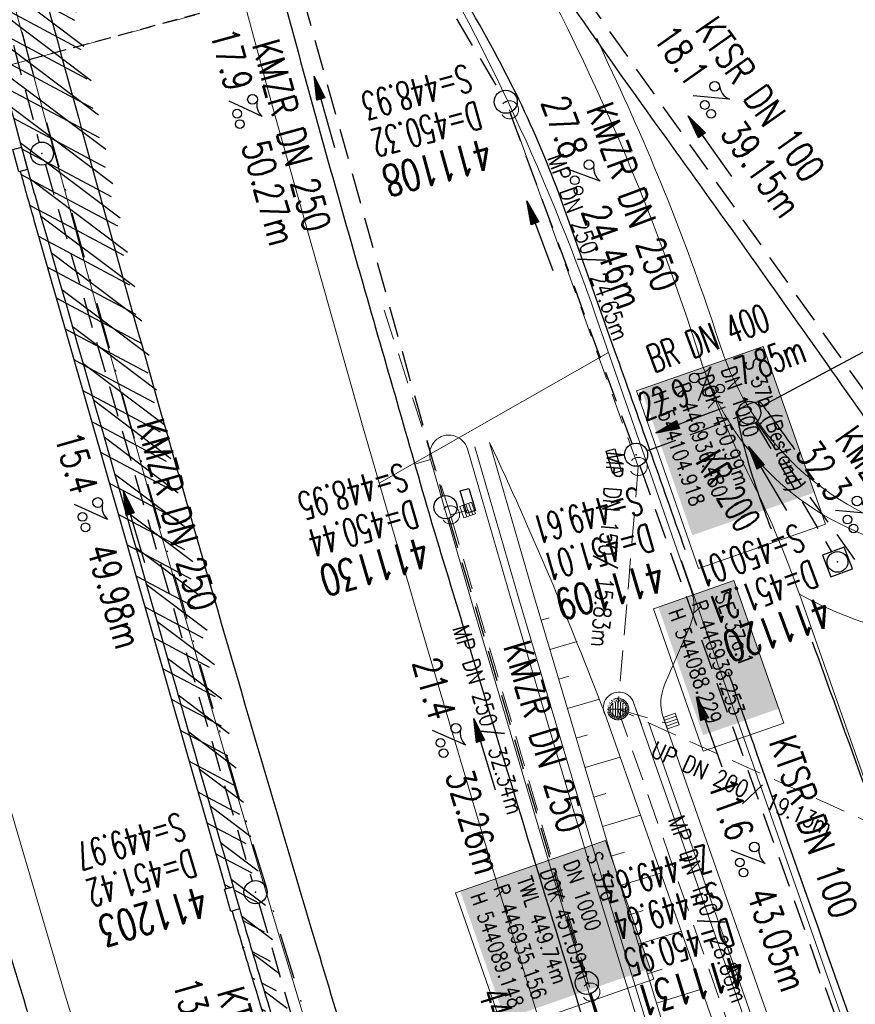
# Model space of a CAD drawing. Extents: x 446577 to 447240, y 443630 to 444842.
# Tile 46 of 71: x 446896 to 446951, y 444069 to 444133. Entities that reach past the tile are written whole.
import ezdxf
from ezdxf.enums import TextEntityAlignment as Align

# ---------------------------------------------------------------- set-up
doc = ezdxf.new("R2010")
doc.units = 0
doc.header["$LTSCALE"] = 2
doc.header["$MEASUREMENT"] = 0
for name, pattern in [('AUSGEZOGEN', [0]), ('GESTRICH-X2', [1.5, 1, -0.5]), ('GESTRICHELT', [0.75, 0.5, -0.25]), ('LINE_LT_1', [1.5, 1, -0.5]), ('STRICHPT-X3', [3, 1.5, -0.75, 0, -0.75])]:
    doc.linetypes.add(name, pattern=pattern)
doc.layers.get('0').update_dxf_attribs({"linetype": 'AUSGEZOGEN'})
for name, color, linetype in [('200_ACHSEN', 7, 'CONTINUOUS'), ('210_Text', 7, 'CONTINUOUS'), ('ACHSE', 250, 'STRICHPT-X3'), ('Beschriftung', 7, 'CONTINUOUS'), ('FBR', 8, 'CONTINUOUS'), ('GLOBAL', 7, 'CONTINUOUS'), ('HEKTOM', 250, 'GESTRICHELT'), ('Hintergrund', 7, 'CONTINUOUS'), ('Hintergrundplan', 7, 'CONTINUOUS'), ('KANAL', 7, 'GESTRICH-X2'), ('neu', 7, 'CONTINUOUS'), ('PFEIL', 7, 'CONTINUOUS'), ('SCHACHTNR', 6, 'CONTINUOUS'), ('SCHLITZRINNE', 8, 'AUSGEZOGEN'), ('SCHSYMBOL', 7, 'AUSGEZOGEN'), ('TEXTO', 4, 'CONTINUOUS'), ('TEXTU', 4, 'CONTINUOUS')]:
    doc.layers.add(name, color=color, linetype=linetype)
doc.styles.add('6', font='txt_____.ttf', dxfattribs={"width": 0.8, "height": 1})
doc.styles.add('8', font='txt_____.ttf', dxfattribs={"width": 0.8, "height": 1})
doc.styles.add('ROMANS', font='romans.shx', dxfattribs={"width": 0.8})

# ---------------------------------------------------------------- blocks, each defined once
blk = doc.blocks.new('GST')
at = {"color": 0}
blk.add_circle((0, 0), 0.75, dxfattribs=at)
blk.add_point((0, 0), dxfattribs=at)
blk = doc.blocks.new('10')
blk.add_blockref('GST', (0, 0))
blk = doc.blocks.new('13')
blk.add_lwpolyline([(0.7551444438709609, 1.217819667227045), (-0.7477110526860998, 1.217819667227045), (-0.7477110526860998, 1.800570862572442), (0.7551444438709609, 1.800570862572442)], close=True)
at = {"rotation": 180}
blk.add_blockref('GST', (0, 0), dxfattribs=at)
blk = doc.blocks.new('PROM')
blk.add_line((1.566024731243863, 1.817237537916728), (0.0190527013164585, 0.0153243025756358))
for centre, radius in [((0.3173753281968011, 1.509743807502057), 0.3170057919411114), ((0.9430842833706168, 0.2908182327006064), 0.2830165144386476), ((1.644538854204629, 0.287494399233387), 0.2830165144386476)]:
    blk.add_circle(centre, radius)
blk.add_arc((0.9918717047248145, 2.681739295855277), 1.033048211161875, 239.1413865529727, 303.3549228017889)
blk = doc.blocks.new('PFEIL2')
at = {"color": 0}
for p, q in [((0.8796887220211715, 0.0024565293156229), (-2.401395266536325, -0.0115320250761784)), ((0.8808543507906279, -0.2709205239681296), (0.8785230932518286, 0.2758335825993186)), ((0.8785230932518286, 0.2758335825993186), (2.429089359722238, 0.0090619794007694)), ((0.9110887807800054, 0.2702307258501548), (0.8785706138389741, 0.2646884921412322)), ((0.9651190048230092, 0.2609349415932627), (0.8786494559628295, 0.2461975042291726)), ((1.01914922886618, 0.2516391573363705), (0.8787282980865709, 0.2277065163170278)), ((1.073179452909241, 0.24234337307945), (0.8788071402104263, 0.2092155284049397)), ((1.127209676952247, 0.2330475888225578), (0.8788859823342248, 0.1907245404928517)), ((1.181239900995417, 0.2237518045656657), (0.8789648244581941, 0.1722335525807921)), ((1.235270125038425, 0.2144560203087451), (0.8790436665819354, 0.1537425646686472)), ((1.289300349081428, 0.2051602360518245), (0.8791225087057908, 0.1352515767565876)), ((1.34333057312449, 0.195864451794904), (0.8792013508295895, 0.1167605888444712)), ((1.397360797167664, 0.1865686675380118), (0.8792801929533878, 0.0982696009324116)), ((1.451391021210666, 0.1772728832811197), (0.8793590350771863, 0.0797786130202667)), ((1.505421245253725, 0.1679770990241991), (0.8794378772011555, 0.0612876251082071)), ((1.559451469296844, 0.1586813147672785), (0.8795167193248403, 0.0427966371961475)), ((1.613481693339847, 0.1493855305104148), (0.8795955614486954, 0.024305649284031)), ((1.66751191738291, 0.140089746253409), (0.8796744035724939, 0.005814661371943)), ((1.721542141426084, 0.1307939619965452), (0.8797532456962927, -0.0126763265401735)), ((1.775572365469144, 0.1214981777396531), (0.8798320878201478, -0.0311673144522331)), ((1.82960258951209, 0.1122023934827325), (0.8799109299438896, -0.0496583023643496)), ((1.883632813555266, 0.1029066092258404), (0.8799897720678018, -0.0681492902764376)), ((1.937663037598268, 0.0936108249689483), (0.8800686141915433, -0.08664027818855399)), ((1.991693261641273, 0.0843150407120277), (0.8801474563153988, -0.105131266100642)), ((2.045723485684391, 0.0750192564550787), (0.8802262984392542, -0.1236222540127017)), ((2.099753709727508, 0.0657234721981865), (0.8803051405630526, -0.1421132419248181)), ((2.153783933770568, 0.056427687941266), (0.8803839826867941, -0.1606042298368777)), ((2.207814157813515, 0.0471319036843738), (0.8804628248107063, -0.1790952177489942)), ((2.261844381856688, 0.0378361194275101), (0.8805416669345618, -0.1975862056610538)), ((2.31587460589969, 0.0285403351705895), (0.8806205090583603, -0.2160771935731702)), ((2.36990482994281, 0.0192445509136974), (0.8806993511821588, -0.2345681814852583)), ((2.423935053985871, 0.009948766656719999), (0.8807781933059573, -0.2530591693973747)), ((2.429089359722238, 0.0090619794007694), (0.8808543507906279, -0.2709205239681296))]:
    blk.add_line(p, q, dxfattribs=at)
blk = doc.blocks.new('17')
blk.add_lwpolyline([(-0.7551444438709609, -1.217819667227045), (0.7477110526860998, -1.217819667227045), (0.7477110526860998, -1.800570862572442), (-0.7551444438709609, -1.800570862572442)], close=True)
blk.add_blockref('GST', (0, 0))
blk = doc.blocks.new('20')
blk.add_lwpolyline([(-0.7540238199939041, -0.7510624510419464), (0.7541923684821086, -0.7510624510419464), (0.7541923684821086, 0.7497802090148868), (-0.7540238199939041, 0.7497802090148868)], close=True)
blk.add_circle((0, 0), 0.675503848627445)
blk.add_point((0, 0))
blk = doc.blocks.new('SK-quadrat Rand')
at = {"color": 18, "lineweight": 9, "true_color": 0x000000}
for p, q in [((-0.4, 0.8), (-0.4, 0)), ((-0.4, 0.8), (0.4, 0.8)), ((-0.2, 0.8), (-0.2, 0)), ((0, 0.8), (0, 0)), ((0.2, 0.8), (0.2, 0)), ((0.4, 0.8), (0.4, 0)), ((-0.4, 0), (0.4, 0))]:
    blk.add_line(p, q, dxfattribs=at)
blk = doc.blocks.new('Muldenschacht')
at = {"color": 18, "lineweight": 9, "true_color": 0x000000}
for p, q in [((-0.215015, 0.669384), (-0.184082, 0.574183)), ((0.001513, 0.703679), (0.001513, 0.603579)), ((0.218041, 0.669384), (0.187109, 0.574183)), ((-0.599087, 0.002979), (-0.699187, 0.002979)), ((-0.569691, 0.188574), (-0.664892, 0.219507)), ((-0.492399, 0.083917), (-0.591181, 0.100105)), ((-0.484382, 0.356002), (-0.565365, 0.41484)), ((-0.444073, 0.230912), (-0.53319, 0.276499)), ((0.502013, 0.002979), (-0.498987, 0.002979)), ((0.474843, 0.165641), (-0.471817, 0.165641)), ((-0.350626, 0.358645), (-0.421053, 0.429778)), ((-0.351511, 0.488874), (-0.410348, 0.569857)), ((0.38186, 0.328304), (-0.378834, 0.328304)), ((-0.228204, 0.447647), (-0.274147, 0.536581)), ((-0.096655, 0.595502), (-0.080293, 0.496748)), ((0.001562, 0.503479), (0.001464, -0.497521)), ((0.093794, 0.596447), (0.078414, 0.497536)), ((0.271415, 0.539517), (0.226431, 0.450094)), ((0.413374, 0.569857), (0.354537, 0.488874)), ((0.425748, 0.42812), (0.355042, 0.357263)), ((0.447803, 0.22953), (0.537061, 0.27484)), ((0.568391, 0.41484), (0.487409, 0.356002)), ((0.4959, 0.080963), (0.594778, 0.096559)), ((0.572718, 0.188574), (0.667918, 0.219507)), ((0.602083, 0.008988), (0.702178, 0.00999)), ((-0.569691, -0.182617), (-0.664892, -0.21355)), ((-0.493148, -0.073251), (-0.59208, -0.088497)), ((-0.484382, -0.350045), (-0.565365, -0.408882)), ((-0.445326, -0.222488), (-0.534694, -0.267581)), ((0.474843, -0.159684), (-0.471817, -0.159684)), ((-0.352742, -0.35058), (-0.423593, -0.421292)), ((-0.351511, -0.482917), (-0.410348, -0.5639)), ((0.38186, -0.322346), (-0.378834, -0.322346)), ((-0.228006, -0.441793), (-0.273909, -0.530747)), ((-0.184082, -0.568226), (-0.215015, -0.663427)), ((-0.079489, -0.490923), (-0.095689, -0.589704)), ((0.001513, -0.597621), (0.001513, -0.697721)), ((0.079714, -0.491374), (0.095355, -0.590245)), ((0.187109, -0.568226), (0.218041, -0.663427)), ((0.271696, -0.533418), (0.226665, -0.444019)), ((0.354537, -0.482917), (0.413374, -0.5639)), ((0.426841, -0.421069), (0.355953, -0.350395)), ((0.446654, -0.225822), (0.535682, -0.271583)), ((0.487409, -0.350045), (0.568391, -0.408882)), ((0.496174, -0.073247), (0.595107, -0.088493)), ((0.572718, -0.182617), (0.667918, -0.21355))]:
    blk.add_line(p, q, dxfattribs=at)
for radius in [0.7007, 0.6006, 0.5005]:
    blk.add_circle((0.001513, 0.002979), radius, dxfattribs=at)
blk = doc.blocks.new('Schacht')
at = {"color": 18, "lineweight": 9, "true_color": 0x000000}
blk.add_circle((0, 0), 0.779328, dxfattribs=at)
blk = doc.blocks.new('SK-quadrat Mitte')
at = {"color": 18, "lineweight": 9, "true_color": 0x000000}
for p, q in [((-0.4, 0.4), (-0.4, -0.4)), ((-0.4, 0.4), (0.4, 0.4)), ((-0.2, 0.4), (-0.2, -0.4)), ((0, 0.4), (0, -0.4)), ((0.2, 0.4), (0.2, -0.4)), ((0.4, 0.4), (0.4, -0.4)), ((-0.4, -0.4), (0.4, -0.4))]:
    blk.add_line(p, q, dxfattribs=at)

msp = doc.modelspace()

# ---------------------------------------------------------------- hatches: boundary and pattern name
at = {"layer": 'SCHLITZRINNE'}
h = msp.add_hatch(dxfattribs=at)
h.set_pattern_fill('_USER', color=256, scale=1.5, angle=45, style=0, pattern_type=0)
h.set_pattern_definition([(322.9885789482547, (446836.5999528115, 444435.4554799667), (0.9029613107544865, 1.1977732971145), [])])
edge = h.paths.add_edge_path()
edge.add_arc((443111.8322046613, 443902.6048596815), 3762.707583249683, 8.237948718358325, 8.309740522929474, ccw=False)
edge.add_arc((446520.7667561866, 444396.1447780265), 318.2313636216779, 7.991086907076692, 8.237948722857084, ccw=False)
edge.add_arc((253459.1240965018, 417293.7261212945), 195272.9413952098, 7.987195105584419, 7.991086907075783, ccw=False)
edge.add_arc((449695.9082865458, 444828.2862068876), 2886.154960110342, 187.9871942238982, 188.0192069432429)
edge.add_arc((478554.2131757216, 448893.9220155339), 32029.44159022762, 188.0192069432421, 188.0307217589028)
edge.add_arc((640420.6222499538, 471731.2730594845), 195498.9463588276, 188.0307211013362, 188.0353818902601)
edge.add_arc((455274.8055420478, 445594.1238402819), 8517.332252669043, 188.0353818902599, 188.0971515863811)
edge.add_arc((489167.8999112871, 450416.1061665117), 42751.72080389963, 188.0971512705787, 188.1247221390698)
edge.add_arc((449184.2716662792, 444707.9904080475), 2362.698617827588, 188.12472213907, 188.4957501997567)
edge.add_arc((449950.3568737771, 444822.4245193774), 3137.283481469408, 188.4957502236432, 188.8177338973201)
edge.add_arc((447543.7196190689, 444449.094609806), 701.8619374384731, 188.81773389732, 189.3035284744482)
edge.add_arc((451782.2702589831, 445143.4519207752), 4996.91066852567, 189.3035284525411, 189.4855935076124)
edge.add_arc((448740.589544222, 444635.2353204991), 1913.064744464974, 189.4855935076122, 190.2107767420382)
edge.add_arc((449004.1874476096, 444682.7152565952), 2180.904620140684, 190.2107767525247, 190.8899708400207)
edge.add_arc((448612.4932558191, 444607.3579472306), 1782.027365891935, 190.8899708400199, 191.6137026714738)
edge.add_arc((448466.4515213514, 444577.3434842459), 1632.933247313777, 191.6137026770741, 192.3697533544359)
edge.add_arc((450054.5087491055, 444925.6217457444), 3258.732591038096, 192.3697533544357, 192.7123186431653)
edge.add_arc((448394.4427105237, 444551.1346459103), 1556.951218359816, 192.7123186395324, 193.2079182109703)
edge.add_arc((448423.5143961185, 444557.9575870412), 1586.812822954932, 193.2079182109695, 193.5621827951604)
edge.add_arc((449785.723090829, 444886.5589768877), 2988.094879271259, 193.5621827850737, 193.820345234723)
edge.add_arc((448360.4503694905, 444535.9417368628), 1520.329646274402, 193.8203452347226, 194.6739685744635)
edge.add_arc((449045.9917342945, 444715.4572864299), 2228.985271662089, 194.6739685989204, 195.3789542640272)
edge.add_arc((447260.2094515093, 444224.2765393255), 376.884602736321, 195.3789542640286, 195.9801269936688)
edge.add_arc((496192.1964030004, 458236.9324156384), 51275.74384072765, 195.9801270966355, 196.0316672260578)
edge.add_arc((447192.2248299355, 444157.1030873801), 293.0133521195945, 196.0316672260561, 196.9281132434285)
edge.add_arc((450021.9101694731, 445018.3440551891), 3250.859718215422, 196.9281132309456, 197.1972448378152)
edge.add_arc((443111.8322046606, 443902.6048596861), 3762.207583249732, 8.237948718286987, 8.30974052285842, ccw=False)
edge.add_arc((446520.7667561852, 444396.1447780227), 317.7313636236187, 7.991086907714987, 8.237948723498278, ccw=False)
edge.add_arc((253459.1240965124, 417293.7261203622), 195272.4413953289, 7.987195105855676, 7.99108690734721, ccw=False)
edge.add_arc((449695.9082728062, 444828.2862048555), 2886.65494622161, 187.9871942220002, 188.0069682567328)
edge.add_line((446834.5412493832, 444446.3357377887), (446835.0359999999, 444446.4079999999))
h = msp.add_hatch(dxfattribs=at)
h.set_pattern_fill('_USER', color=256, scale=1.5, angle=45, style=0, pattern_type=0)
h.set_pattern_definition([(331.9151961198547, (446910.9974705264, 444074.8352513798), (0.706166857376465, 1.32337763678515), [])])
edge = h.paths.add_edge_path()
edge.add_arc((443111.8322046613, 443902.6048596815), 3762.707583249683, 8.237948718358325, 8.309740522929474, ccw=False)
edge.add_arc((446520.7667561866, 444396.1447780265), 318.2313636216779, 7.991086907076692, 8.237948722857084, ccw=False)
edge.add_arc((253459.1240965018, 417293.7261212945), 195272.9413952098, 7.987195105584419, 7.991086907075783, ccw=False)
edge.add_arc((449695.9082865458, 444828.2862068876), 2886.154960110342, 187.9871942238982, 188.0192069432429)
edge.add_arc((478554.2131757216, 448893.9220155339), 32029.44159022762, 188.0192069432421, 188.0307217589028)
edge.add_arc((640420.6222499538, 471731.2730594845), 195498.9463588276, 188.0307211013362, 188.0353818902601)
edge.add_arc((455274.8055420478, 445594.1238402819), 8517.332252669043, 188.0353818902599, 188.0971515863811)
edge.add_arc((489167.8999112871, 450416.1061665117), 42751.72080389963, 188.0971512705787, 188.1247221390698)
edge.add_arc((449184.2716662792, 444707.9904080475), 2362.698617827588, 188.12472213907, 188.4957501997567)
edge.add_arc((449950.3568737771, 444822.4245193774), 3137.283481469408, 188.4957502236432, 188.8177338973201)
edge.add_arc((447543.7196190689, 444449.094609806), 701.8619374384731, 188.81773389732, 189.3035284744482)
edge.add_arc((451782.2702589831, 445143.4519207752), 4996.91066852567, 189.3035284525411, 189.4855935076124)
edge.add_arc((448740.589544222, 444635.2353204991), 1913.064744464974, 189.4855935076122, 190.2107767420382)
edge.add_arc((449004.1874476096, 444682.7152565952), 2180.904620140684, 190.2107767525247, 190.8899708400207)
edge.add_arc((448612.4932558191, 444607.3579472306), 1782.027365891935, 190.8899708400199, 191.6137026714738)
edge.add_arc((448466.4515213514, 444577.3434842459), 1632.933247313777, 191.6137026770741, 192.3697533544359)
edge.add_arc((450054.5087491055, 444925.6217457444), 3258.732591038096, 192.3697533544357, 192.7123186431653)
edge.add_arc((448394.4427105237, 444551.1346459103), 1556.951218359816, 192.7123186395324, 193.2079182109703)
edge.add_arc((448423.5143961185, 444557.9575870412), 1586.812822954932, 193.2079182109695, 193.5621827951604)
edge.add_arc((449785.723090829, 444886.5589768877), 2988.094879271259, 193.5621827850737, 193.820345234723)
edge.add_arc((448360.4503694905, 444535.9417368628), 1520.329646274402, 193.8203452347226, 194.6739685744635)
edge.add_arc((449045.9917342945, 444715.4572864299), 2228.985271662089, 194.6739685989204, 195.3789542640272)
edge.add_arc((447260.2094515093, 444224.2765393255), 376.884602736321, 195.3789542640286, 195.9801269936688)
edge.add_arc((496192.1964030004, 458236.9324156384), 51275.74384072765, 195.9801270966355, 196.0316672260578)
edge.add_arc((447192.2248299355, 444157.1030873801), 293.0133521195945, 196.0316672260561, 196.9281132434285)
edge.add_arc((450021.9101694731, 445018.3440551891), 3250.859718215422, 196.9281132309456, 197.1972448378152)
edge.add_arc((447192.2248299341, 444157.103087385), 293.5133521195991, 196.151245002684, 196.9281132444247)
edge.add_arc((450021.9101694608, 445018.3440551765), 3251.359718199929, 196.928113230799, 197.197244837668)

# ---------------------------------------------------------------- linework, layer by layer
at = {"layer": '200_ACHSEN', "color": 8, "lineweight": 9, "true_color": 0x7f7f7f}
msp.add_lwpolyline([(446877.0925390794, 444209.2067640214, -0.004255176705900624), (446885.4190630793, 444176.3229230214, 0.02431793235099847), (446940.4714210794, 443990.5609580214), (446963.1358040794, 443925.8191130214), (447048.7458760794, 443681.2700280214)], format="xyb", dxfattribs=at)
msp.add_lwpolyline([(446877.0925390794, 444209.2067640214, -0.004255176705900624), (446885.4190630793, 444176.3229230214, 0.02431793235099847), (446940.4714210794, 443990.5609580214), (446963.1358040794, 443925.8191130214), (447048.7458760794, 443681.2700280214)], format="xyb", dxfattribs=at)
at = {"layer": '210_Text', "color": 2, "lineweight": 9, "true_color": 0xffff00}
msp.add_line((446897.1050000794, 444130.8000000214), (446892.4976060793, 444129.5621520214), dxfattribs=at)
at = {"layer": '210_Text', "color": 18, "lineweight": 9, "true_color": 0x000000}
msp.add_line((446897.1050000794, 444130.8000000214), (446892.4976060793, 444129.5621520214), dxfattribs=at)
at = {"layer": 'ACHSE', "flags": 128}
msp.add_lwpolyline([(446785.2003563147, 444812.3899800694), (446790.9779999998, 444771.6249999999), (446798.5204748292, 444718.4110385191), (446808.5199999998, 444647.862), (446822.5529999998, 444548.851), (446833.0779999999, 444474.5939999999), (446836.586, 444449.841), (446840.0949999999, 444425.0879999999), (446843.6029999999, 444400.336), (446847.111, 444375.5829999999), (446847.6879999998, 444371.5109999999), (446850.727, 444350.846), (446854.65, 444326.156), (446858.8819999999, 444301.517), (446863.422, 444276.9329999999), (446868.2709999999, 444252.4079999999), (446873.427, 444227.946), (446878.8889999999, 444203.5499999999), (446884.6569999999, 444179.224), (446890.7289999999, 444154.9729999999), (446897.1049999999, 444130.8), (446903.784, 444106.7089999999), (446910.765, 444082.704), (446918.0459999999, 444058.7879999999), (446925.627, 444034.965), (446933.5059999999, 444011.239), (446939.8479999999, 443992.83), (446941.6739999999, 443987.6110000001), (446949.933, 443964.015), (446958.1909999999, 443940.4179999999), (446966.4499999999, 443916.8219999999), (446974.7079999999, 443893.2249999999), (446979.1994235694, 443880.3915842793), (446999.4830000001, 443822.435), (447024.2590000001, 443751.6460000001), (447041.5033659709, 443702.3733999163)], dxfattribs=at)
at = {"layer": 'Beschriftung', "color": 18, "lineweight": 9, "true_color": 0x000000}
for points in [[(446944.8123180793, 444112.1492250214), (446948.8462950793, 444100.6134120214), (446940.6025940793, 444097.7306590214), (446936.5686170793, 444109.2664720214), (446944.8123180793, 444112.1492250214)], [(446942.8966300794, 444096.9367680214), (446946.1370680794, 444087.6702080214), (446940.9139440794, 444085.8437250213), (446937.6735060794, 444095.1102850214), (446942.8966300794, 444096.9367680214)], [(446934.5545110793, 444080.0530200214), (446937.7070130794, 444071.0379290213), (446927.9530230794, 444067.6270400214), (446924.8005210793, 444076.6421310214), (446934.5545110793, 444080.0530200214)]]:
    msp.add_lwpolyline(points, close=True, dxfattribs=at)
at = {"layer": 'FBR', "flags": 128}
msp.add_lwpolyline([(446878.677, 444195.394, 0.0015457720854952), (446880.9482764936, 444185.8491328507, 0.0011264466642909), (446884.135, 444172.7679999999, 0.0037246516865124), (446889.7094006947, 444150.8141787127, 0.0030760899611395), (446896.8199999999, 444124.326, 0.0026231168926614), (446897.8887089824, 444120.5187284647, 0.0002248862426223), (446910.607, 444076.1819999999, 0.0039115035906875), (446911.9075030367, 444071.785909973, 0.001174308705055), (446916.3879999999, 444057.1879999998)], format="xyb", dxfattribs=at)
at = {"layer": 'FBR'}
for points in [[(446888.7230043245, 444171.105537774, 0.003313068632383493), (446894.287, 444149.378, 0.0028480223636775), (446900.3194976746, 444126.9734120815, 0.0025577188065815), (446907.306, 444102.1, 0.0028243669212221), (446915.5419328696, 444073.945986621, 0.003132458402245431), (446920.317923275, 444058.3131603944, 0.0029278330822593)], [(446912.7389999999, 444165.8909999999, 0.008359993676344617), (446918.9142555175, 444155.0481932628, 0.01106221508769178), (446923.8959999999, 444147.041, 0.002516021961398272), (446929.3428525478, 444138.7942222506, 0.004508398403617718), (446932.447, 444134.2349999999, 0.004459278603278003), (446937.9000961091, 444126.5266465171, -0.002501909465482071), (446947.6729999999, 444112.826, -0.004141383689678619), (446957.6800785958, 444098.39528846, -0.005256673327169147), (446965.3489999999, 444086.88, -0.02318748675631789), (446967.7034583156, 444082.8675226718, -0.005092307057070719), (446973.010484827, 444072.525006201, -0.02751622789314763)], [(446939.7315894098, 444098.9492004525, 0.0002112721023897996), (446935.1517276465, 444111.9196862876, 0.001149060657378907), (446931.6679999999, 444121.7009999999, 0.02690178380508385), (446928.917175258, 444128.2393339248, 0.023906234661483), (446925.0919999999, 444135.2439999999, 0.002185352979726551), (446923.6635034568, 444137.5634611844, 0.002709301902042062), (446922.4929999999, 444139.423, 0.006707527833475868), (446920.8338394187, 444141.9519257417, -0.002059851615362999), (446915.3549999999, 444150.1359999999, -0.0183896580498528), (446912.4902078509, 444154.8187495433, -0.01025663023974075), (446907.8439999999, 444163.493)], [(446906.2829999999, 444163.064, 0.003557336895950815), (446913.218890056, 444136.3352589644, 0.004716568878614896), (446918.7829999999, 444116.265, 2.414482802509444e-05), (446923.205951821, 444100.8791544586, 0.003676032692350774), (446923.2357499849, 444100.7783139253, 0.0001714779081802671), (446925.2500731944, 444094.1497218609, 4.809169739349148e-05), (446932.4428124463, 444070.5176759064, 6.456882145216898e-05), (446938.9077210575, 444049.2941165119, 0.003485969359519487), (446939.0302572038, 444048.9018588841, 0.003745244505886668), (446939.2223623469, 444048.3167678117, 6.786955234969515e-05), (446950.0690621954, 444016.1119313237, 1.118619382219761e-05), (446956.4610052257, 443997.1435874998, 0.00169757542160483), (446956.5035520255, 443997.0187397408, 0.0003487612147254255), (446956.7137033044, 443996.4102473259, 1.260593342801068e-05), (446962.5400049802, 443979.5796390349, 5.139057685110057e-06), (446967.3651986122, 443965.6425609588, 1.973302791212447e-05), (446968.622, 443962.0129999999, 0.001123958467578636), (446976.5681716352, 443939.2336237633, -0.0004314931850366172), (446996.334630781, 443882.8202484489)], [(446875.7129999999, 444144.706, 0.0015234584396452), (446879.9487426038, 444128.6557236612, 0.003013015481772), (446882.1639999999, 444120.5599999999, 3.06369822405e-05), (446888.7301731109, 444097.1250413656, 0.001239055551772), (446888.8939999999, 444096.546, 0.0013085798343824), (446893.4439984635, 444080.7714344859, 0.002538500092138), (446895.852, 444072.6579999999, 0.0006835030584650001), (446897.9005579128, 444065.9152645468, 0.0008894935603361), (446899.4909999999, 444060.739, 0.0004800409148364), (446902.0260534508, 444052.5681797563, 0.0010308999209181), (446903.2179999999, 444048.767, 0.000421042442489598), (446904.112638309, 444045.9427045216, 0.0004524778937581)], [(446945.3344155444, 444100.2765477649, 0.0001270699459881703), (446944.7197035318, 444101.9531688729, -0.03913134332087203), (446943.0999999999, 444107.7279999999, -0.2470364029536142), (446943.1709208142, 444107.9664017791, -0.0854175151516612), (446943.724, 444108.367, -0.08840524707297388), (446944.4302896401, 444108.5701573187, -0.2586124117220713), (446944.6749999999, 444108.466, -0.008107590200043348)], [(446944.6749999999, 444108.466, -0.008107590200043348), (446944.8076607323, 444108.2900504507, -0.001473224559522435), (446945.5189999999, 444107.308, -0.0003769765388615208), (446946.847050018, 444105.4601857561, -0.004459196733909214)], [(446954.3718039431, 444075.3162189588, 0.001333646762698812), (446948.0107610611, 444092.9459012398, -0.03913134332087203)], [(446980.9136568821, 443981.4377448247, -0.0001599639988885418), (446969.6289668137, 444013.7639932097, 0.0002263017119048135), (446960.6259999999, 444039.5429999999, 0.000413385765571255), (446960.221741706, 444040.6958088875, 1.060127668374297e-05), (446944.4199999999, 444085.635, 8.663295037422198e-05), (446942.5479491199, 444090.9556920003, 0.001149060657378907)]]:
    msp.add_lwpolyline(points, format="xyb", dxfattribs=at)
at = {"layer": 'HEKTOM'}
msp.add_line((446897.094, 444130.8130000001), (446916.7233231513, 444136.1376459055), dxfattribs=at)
at = {"layer": 'Hintergrund', "color": 254, "lineweight": 18, "true_color": 0xcccccc}
for p, q in [((446919.8512300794, 444103.2765300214), (446934.7585860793, 444111.7618190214)), ((446922.2215500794, 444104.5281940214), (446923.1820530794, 444104.8064640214)), ((446926.0475790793, 444094.9155360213), (446923.1820530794, 444104.8064640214)), ((446983.7229190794, 443972.0135850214), (446939.5025460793, 444098.2420320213)), ((446947.1609300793, 444096.0494110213), (446951.7687860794, 444082.9070540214)), ((446931.0902780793, 444077.9152940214), (446926.0475790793, 444094.9155360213)), ((446930.3813220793, 444094.3711460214), (446930.9001140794, 444094.5250320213)), ((446930.9500780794, 444092.4537210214), (446932.7133940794, 444092.9767650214)), ((446931.5188350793, 444090.5362970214), (446932.1652590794, 444090.7280430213)), ((446932.0875910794, 444088.6188730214), (446934.1719750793, 444089.2371530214)), ((446936.3839000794, 444089.0156540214), (446936.8885540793, 444087.5752050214)), ((446932.6563470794, 444086.7014480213), (446933.3868140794, 444086.9181230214)), ((446933.2251030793, 444084.7840240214), (446935.5098110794, 444085.4617250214)), ((446933.7938600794, 444082.8665990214), (446934.5865310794, 444083.1017260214)), ((446934.3626160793, 444080.9491750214), (446936.8339380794, 444081.6822310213)), ((446934.9317630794, 444079.0318690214), (446935.7835770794, 444079.2936640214)), ((446938.6333190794, 444053.3721740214), (446931.0902780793, 444077.9152940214)), ((446935.5193170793, 444077.1201200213), (446938.1487730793, 444077.9282530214)), ((446936.1068700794, 444075.2083720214), (446937.0080270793, 444075.4853330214)), ((446936.6944230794, 444073.2966240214), (446939.4719100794, 444074.1502520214)), ((446937.2819770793, 444071.3848760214), (446938.2324770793, 444071.6770010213)), ((446937.8695300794, 444069.4731280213), (446940.7950460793, 444070.3722510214))]:
    msp.add_line(p, q, dxfattribs=at)
for points in [[(446877.0925390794, 444209.2067640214, -0.004255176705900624), (446885.4190630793, 444176.3229230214, 0.02431793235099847), (446940.4714210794, 443990.5609580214), (446963.1358040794, 443925.8191130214), (447048.7458760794, 443681.2700280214)], [(446940.8692420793, 444110.9131900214, -0.004975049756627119), (446940.4871210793, 444112.0666600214, 0.05952671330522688), (446925.7042080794, 444144.4411300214)], [(447044.9259640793, 443796.3992110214), (447045.5610890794, 443803.7472310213, 0.1981328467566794), (447034.0869590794, 443840.1112090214), (447031.2919280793, 443843.4495670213, -0.06857333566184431), (447026.9417490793, 443850.3890690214, -0.00183189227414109), (447026.8041520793, 443850.6977270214, 0.1785344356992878), (447025.3602610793, 443852.1896840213), (447021.1616030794, 443854.2097020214, -0.1989129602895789), (447019.6309580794, 443855.9212000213), (446938.3273050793, 444087.9944990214, -0.187648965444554), (446938.4012680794, 444090.1684350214), (446940.0738350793, 444094.0700030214, 0.1989128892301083), (446940.1020600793, 444096.3659350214), (446933.9563710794, 444114.0732030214, 0.05233417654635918), (446921.0128980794, 444141.4538730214)], [(446933.9964180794, 444132.2107340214), (446934.7539610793, 444130.4922100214, -0.03240327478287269), (446941.9027060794, 444112.5626430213), (446942.2548640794, 444111.5574320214)], [(446947.1609300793, 444096.0494110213, 0.03236081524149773), (446943.7672530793, 444104.0389140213, -0.03925167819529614), (446940.4871210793, 444112.0666600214)], [(446942.2548640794, 444111.5574320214, 0.2601774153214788), (446955.7062280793, 444099.8023910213), (446959.4019950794, 444098.9755310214)], [(447005.5439950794, 444073.0582410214), (447004.1460960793, 444077.0482850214, 0.2609417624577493), (446987.2975290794, 444091.9246570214), (446954.1157380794, 444099.0947310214, -0.2637063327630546), (446940.8692420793, 444110.9131900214)], [(446925.5831230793, 444105.5020840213, 1.000000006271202), (446923.1820530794, 444104.8064640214)], [(446927.0240650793, 444105.9195430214, -0.01790214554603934), (446934.4963860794, 444088.3543730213), (446937.1533750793, 444080.7704540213), (447016.7405640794, 443853.5221380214, -0.0927346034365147), (447019.2699950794, 443832.3088710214)], [(446947.1609300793, 444096.0494110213, 0.08109891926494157), (446955.2199820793, 444093.2292260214), (446957.1079820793, 444092.8212260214, -0.2616838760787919), (446971.8762790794, 444079.9421040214), (446977.5310740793, 444063.8010990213)], [(446936.3839000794, 444089.0156540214, 1.124451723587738), (446934.5784010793, 444088.1203090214)]]:
    msp.add_lwpolyline(points, format="xyb", dxfattribs=at)
for points in [[(446927.0240650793, 444105.9195430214), (446929.8860480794, 444096.0408440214), (446934.9195420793, 444079.0716320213), (446942.4467490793, 444054.5800330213), (446949.8054670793, 444032.0203430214), (446958.3808200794, 444006.7304900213), (446963.9173450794, 443990.8161000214), (446973.9195770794, 443962.0722130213), (446974.1905740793, 443961.2193690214), (446983.1150430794, 443935.6817040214), (446990.7296840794, 443913.9495860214), (447000.1318830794, 443887.1361690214), (447008.5614650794, 443862.9476290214), (447018.2271090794, 443835.2855150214), (447019.2699950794, 443832.3088710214)], [(446925.5831230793, 444105.5020840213), (446928.4466220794, 444095.6188530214), (446933.4835680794, 444078.6380050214), (446941.0167130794, 444054.1270860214), (446948.3821160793, 444031.5469030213), (446956.9621620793, 444006.2432060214), (446962.5006300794, 443990.3232330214), (446972.4961920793, 443961.5985120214), (446972.7674900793, 443960.7447210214), (446981.6990180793, 443935.1868550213), (446989.3140670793, 443913.4535730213), (446998.7159060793, 443886.6411810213), (447007.1450140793, 443862.4540040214), (447016.8110650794, 443834.7907230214), (447017.8543640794, 443831.8128970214)], [(446926.0628910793, 444105.6410780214), (446928.9264290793, 444095.7595210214), (446933.9622260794, 444078.7825470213), (446941.4933920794, 444054.2780680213), (446948.8565660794, 444031.7047160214), (446957.4350480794, 444006.4056340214), (446962.9728690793, 443990.4875220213), (446972.9706540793, 443961.7564120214), (446973.2418510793, 443960.9029370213), (446982.1710270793, 443935.3518050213), (446989.7859400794, 443913.6189110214), (446999.1878980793, 443886.8061770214), (447007.6171640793, 443862.6185450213), (447017.2830790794, 443834.9556540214), (447018.3262410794, 443831.9782220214)], [(446936.3839000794, 444089.0156540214), (446939.0408880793, 444081.4317350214), (447018.4794210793, 443854.6078840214)], [(446937.3604280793, 444087.7404850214), (447018.7437560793, 443855.3729530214), (447021.1616030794, 443854.2097020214)]]:
    msp.add_lwpolyline(points, dxfattribs=at)
at = {"layer": 'Hintergrundplan', "color": 254, "lineweight": 18, "true_color": 0xcccccc}
for p, q in [((446919.8512300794, 444103.2765300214), (446934.7585860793, 444111.7618190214)), ((446922.2215500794, 444104.5281940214), (446923.1820530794, 444104.8064640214)), ((446923.1820530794, 444104.8064640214), (446926.0475790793, 444094.9155360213)), ((447024.8678010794, 443854.5642250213), (446939.5025460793, 444098.2420320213)), ((446947.1609300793, 444096.0494110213), (446951.7687860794, 444082.9070540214)), ((446926.0475790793, 444094.9155360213), (446931.0902780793, 444077.9152940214)), ((446930.3813220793, 444094.3711460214), (446930.9001140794, 444094.5250320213)), ((446930.9500780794, 444092.4537210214), (446932.7133940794, 444092.9767650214)), ((446931.5188350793, 444090.5362970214), (446932.1652590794, 444090.7280430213)), ((446932.0875910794, 444088.6188730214), (446934.1719750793, 444089.2371530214)), ((446936.3839000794, 444089.0156540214), (446936.8885540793, 444087.5752050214)), ((446932.6563470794, 444086.7014480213), (446933.3868140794, 444086.9181230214)), ((446933.2251030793, 444084.7840240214), (446935.5098110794, 444085.4617250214)), ((446933.7938600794, 444082.8665990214), (446934.5865310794, 444083.1017260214)), ((446934.3626160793, 444080.9491750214), (446936.8339380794, 444081.6822310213)), ((446934.9317630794, 444079.0318690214), (446935.7835770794, 444079.2936640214)), ((446931.0902780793, 444077.9152940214), (446938.6333190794, 444053.3721740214)), ((446935.5193170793, 444077.1201200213), (446938.1487730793, 444077.9282530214)), ((446936.1068700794, 444075.2083720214), (446937.0080270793, 444075.4853330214)), ((446936.6944230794, 444073.2966240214), (446939.4719100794, 444074.1502520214)), ((446937.2819770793, 444071.3848760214), (446938.2324770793, 444071.6770010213)), ((446937.8695300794, 444069.4731280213), (446940.7950460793, 444070.3722510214))]:
    msp.add_line(p, q, dxfattribs=at)
for points in [[(446877.0925390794, 444209.2067640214, -0.004255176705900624), (446885.4190630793, 444176.3229230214, 0.02431793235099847), (446940.4714210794, 443990.5609580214), (446963.1358040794, 443925.8191130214), (447048.7458760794, 443681.2700280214)], [(446899.9760900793, 444179.3908280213, 0.0015460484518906), (446903.9298030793, 444161.8609480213), (446908.5248780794, 444144.0551550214), (446912.8823930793, 444127.9133200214), (446918.7649130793, 444107.0261680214), (446922.5689660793, 444093.8957270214), (446927.6200060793, 444076.8673630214), (446935.1773980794, 444052.2775530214), (446942.5700960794, 444029.6136900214), (446951.1693110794, 444004.2534630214), (446956.7157100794, 443988.3106920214), (446966.6840380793, 443959.6642330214), (446966.9565650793, 443958.8065760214), (446975.9169190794, 443933.1662250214), (446983.5336320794, 443911.4281870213), (446992.9340030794, 443884.6199810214), (447001.3611720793, 443860.4383640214), (447011.0288840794, 443832.7703250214), (447016.4906080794, 443817.1812540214), (447025.5144110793, 443791.3851010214), (447028.5828530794, 443782.7556680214), (447034.0618360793, 443767.0291070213), (447034.9567880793, 443764.5662380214), (447044.0204590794, 443738.6086910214)], [(446940.8692420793, 444110.9131900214, -0.004975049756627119), (446940.4871210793, 444112.0666600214, 0.05952671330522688), (446925.7042080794, 444144.4411300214)], [(447044.9259640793, 443796.3992110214), (447045.5610890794, 443803.7472310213, 0.1981328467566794), (447034.0869590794, 443840.1112090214), (447031.2919280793, 443843.4495670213, -0.06857333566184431), (447026.9417490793, 443850.3890690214, -0.00183189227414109), (447026.8041520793, 443850.6977270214, 0.1785344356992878), (447025.3602610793, 443852.1896840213), (447021.1616030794, 443854.2097020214, -0.1989129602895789), (447019.6309580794, 443855.9212000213), (446938.3273050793, 444087.9944990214, -0.187648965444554), (446938.4012680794, 444090.1684350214), (446940.0738350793, 444094.0700030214, 0.1989128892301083), (446940.1020600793, 444096.3659350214), (446933.9563710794, 444114.0732030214, 0.05233417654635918), (446921.0128980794, 444141.4538730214)], [(446933.9964180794, 444132.2107340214), (446934.7539610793, 444130.4922100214, -0.03240327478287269), (446941.9027060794, 444112.5626430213), (446942.2548640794, 444111.5574320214)], [(446947.1609300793, 444096.0494110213, 0.03236081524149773), (446943.7672530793, 444104.0389140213, -0.03925167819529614), (446940.4871210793, 444112.0666600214)], [(446942.2548640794, 444111.5574320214, 0.2601774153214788), (446955.7062280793, 444099.8023910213), (446959.4019950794, 444098.9755310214)], [(447005.5439950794, 444073.0582410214), (447004.1460960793, 444077.0482850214, 0.2609417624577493), (446987.2975290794, 444091.9246570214), (446954.1157380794, 444099.0947310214, -0.2637063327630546), (446940.8692420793, 444110.9131900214)], [(446925.5831230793, 444105.5020840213, 1.000000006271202), (446923.1820530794, 444104.8064640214)], [(446927.0240650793, 444105.9195430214, -0.01790214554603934), (446934.4963860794, 444088.3543730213), (446937.1533750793, 444080.7704540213), (447016.7405640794, 443853.5221380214, -0.0927346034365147), (447019.2699950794, 443832.3088710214)], [(446947.1609300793, 444096.0494110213, 0.08109891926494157), (446955.2199820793, 444093.2292260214), (446957.1079820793, 444092.8212260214, -0.2616838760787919), (446971.8762790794, 444079.9421040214), (446977.5310740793, 444063.8010990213)], [(446936.3839000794, 444089.0156540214, 1.124451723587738), (446934.5784010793, 444088.1203090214)]]:
    msp.add_lwpolyline(points, format="xyb", dxfattribs=at)
for points in [[(446868.3284340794, 444185.2051650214), (446873.1114120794, 444166.0175400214), (446874.9850120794, 444158.3583540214), (446879.9266300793, 444139.1650240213), (446884.4941530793, 444122.1641320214), (446890.4265250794, 444100.8129850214), (446894.2614890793, 444087.5428740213), (446899.4527190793, 444069.9917620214), (446907.2346460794, 444044.7913800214), (446915.1359690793, 444020.4263060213), (446923.0386670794, 443997.0408740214), (446930.6721430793, 443974.9959380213), (446939.0198130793, 443951.1257420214), (446947.7752350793, 443926.0094030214), (446954.4626820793, 443907.0289720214), (446964.9880920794, 443876.9578010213), (446973.7032570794, 443852.1474830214), (446980.5783670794, 443832.3351690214), (446988.3838260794, 443810.0965570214), (446997.2620010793, 443784.7264890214), (447004.7346270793, 443762.9924850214), (447021.2799080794, 443716.0398950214)], [(446927.0240650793, 444105.9195430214), (446929.8860480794, 444096.0408440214), (446934.9195420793, 444079.0716320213), (446942.4467490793, 444054.5800330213), (446949.8054670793, 444032.0203430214), (446958.3808200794, 444006.7304900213), (446963.9173450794, 443990.8161000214), (446973.9195770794, 443962.0722130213), (446974.1905740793, 443961.2193690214), (446983.1150430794, 443935.6817040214), (446990.7296840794, 443913.9495860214), (447000.1318830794, 443887.1361690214), (447008.5614650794, 443862.9476290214), (447018.2271090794, 443835.2855150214), (447019.2699950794, 443832.3088710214)], [(446925.5831230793, 444105.5020840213), (446928.4466220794, 444095.6188530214), (446933.4835680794, 444078.6380050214), (446941.0167130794, 444054.1270860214), (446948.3821160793, 444031.5469030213), (446956.9621620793, 444006.2432060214), (446962.5006300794, 443990.3232330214), (446972.4961920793, 443961.5985120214), (446972.7674900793, 443960.7447210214), (446981.6990180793, 443935.1868550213), (446989.3140670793, 443913.4535730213), (446998.7159060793, 443886.6411810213), (447007.1450140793, 443862.4540040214), (447016.8110650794, 443834.7907230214), (447017.8543640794, 443831.8128970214)], [(446926.0628910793, 444105.6410780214), (446928.9264290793, 444095.7595210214), (446933.9622260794, 444078.7825470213), (446941.4933920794, 444054.2780680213), (446948.8565660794, 444031.7047160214), (446957.4350480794, 444006.4056340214), (446962.9728690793, 443990.4875220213), (446972.9706540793, 443961.7564120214), (446973.2418510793, 443960.9029370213), (446982.1710270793, 443935.3518050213), (446989.7859400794, 443913.6189110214), (446999.1878980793, 443886.8061770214), (447007.6171640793, 443862.6185450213), (447017.2830790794, 443834.9556540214), (447018.3262410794, 443831.9782220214)], [(446936.3839000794, 444089.0156540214), (446939.0408880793, 444081.4317350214), (447018.4794210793, 443854.6078840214)], [(446937.3604280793, 444087.7404850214), (447018.7437560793, 443855.3729530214), (447021.1616030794, 443854.2097020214)]]:
    msp.add_lwpolyline(points, dxfattribs=at)
at = {"layer": 'KANAL'}
for p, q in [((446885.4059999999, 444172.375), (446897.7499999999, 444125.406)), ((446907.9999999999, 444161.813), (446927.6879999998, 444128.7189999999)), ((446910.813, 444149.406), (446923.9689999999, 444102.4379999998)), ((446933.0939999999, 444135.094), (446954.8439999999, 444104.3439999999)), ((446928.3439999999, 444127.3749999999), (446936.2809999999, 444105.813)), ((446898.156, 444123.969), (446911.5939999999, 444077.406)), ((446937.2499999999, 444105.375), (446943.188, 444107.594)), ((446944.281, 444107.2189999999), (446949.2499999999, 444098.813)), ((446944.3439999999, 444107.2499999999), (446956.281, 444090.5629999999)), ((446936.781, 444104.406), (446950.6879999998, 444065.25)), ((446924.3749999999, 444100.9999999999), (446933.1249999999, 444071.4999999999)), ((446912.031, 444075.9689999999), (446918.4689999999, 444053.656)), ((446933.5629999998, 444070.063), (446936.7499999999, 444059.938))]:
    msp.add_line(p, q, dxfattribs=at)
at = {"layer": 'KANAL', "color": 92, "lineweight": 9, "true_color": 0x00b400}
for p, q in [((446936.6889820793, 444104.3612260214, 450.986), (446928.3229820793, 444127.5472260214, 450.321)), ((446924.4879820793, 444101.2102260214, 450.451), (446920.0021970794, 444115.0496460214)), ((446936.6889820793, 444104.3612260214, 450.986), (446935.3649820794, 444088.5912260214, 451.095)), ((446952.8069820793, 444080.7242260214, 451.703), (446935.3649820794, 444088.5912260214, 451.095)), ((446935.3649820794, 444088.5912260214, 451.095), (446938.4619820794, 444087.6722260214, 451.304)), ((446944.8989820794, 444061.3272260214, 451.358), (446935.3649820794, 444088.5912260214, 451.095))]:
    msp.add_line(p, q, dxfattribs=at)
at = {"layer": 'KANAL', "color": 92, "lineweight": 18, "true_color": 0x00b400}
msp.add_line((446924.4879820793, 444101.2102260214, 450.451), (446925.6049820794, 444101.5212260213, 450.222), dxfattribs=at)
at = {"layer": 'KANAL', "color": 92, "lineweight": 9, "true_color": 0x00b400}
msp.add_polyline3d([(446924.4879820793, 444101.2102260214, 450.451), (446933.6109820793, 444070.1872260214, 450.951), (446937.1959820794, 444058.7042260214, 451.12)], dxfattribs=at)
at = {"layer": 'neu', "color": 12, "linetype": 'LINE_LT_1', "lineweight": 9, "true_color": 0xc40000}
msp.add_line((446706.0182322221, 444079.4688297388), (447047.5687790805, 444171.23169207), dxfattribs=at)
at = {"layer": 'SCHACHTNR'}
msp.add_line((446944.5348038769, 444108.1987543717), (446957.836640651, 444115.2772540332), dxfattribs=at)
at = {"layer": 'SCHLITZRINNE'}
for p, q in [((446896.5748209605, 444123.3359932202), (446897.1843210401, 444123.0107581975)), ((446897.1357985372, 444121.3364552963), (446897.7485268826, 444121.0094976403)), ((446897.7089130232, 444119.3304410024), (446898.3228378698, 444119.0028448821)), ((446898.2837253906, 444117.3235207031), (446898.897674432, 444116.9959116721)), ((446898.8586421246, 444115.3165447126), (446899.4726153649, 444114.9889227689)), ((446899.4336632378, 444113.3095130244), (446900.0476606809, 444112.9818781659)), ((446900.0087887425, 444111.302425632), (446900.6228103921, 444110.9747778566)), ((446900.584018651, 444109.2952825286), (446901.1980645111, 444108.9676218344)), ((446901.1593529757, 444107.2880837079), (446901.7734230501, 444106.9604100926)), ((446901.7347917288, 444105.2808291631), (446902.3488860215, 444104.9531426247)), ((446902.3103349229, 444103.2735188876), (446902.9244534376, 444102.9458194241)), ((446902.8859825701, 444101.266152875), (446903.5001253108, 444100.9384404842)), ((446903.461734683, 444099.2587311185), (446904.0759016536, 444098.9310057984)), ((446904.0375912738, 444097.2512536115), (446904.6517824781, 444096.9235153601)), ((446904.6135523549, 444095.2437203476), (446905.2277677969, 444094.9159691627)), ((446905.1896179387, 444093.23613132), (446905.8038576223, 444092.9083671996)), ((446905.7657880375, 444091.2284865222), (446906.3800519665, 444090.9007094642)), ((446906.3420626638, 444089.2207859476), (446906.9563508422, 444088.89299595)), ((446906.9184418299, 444087.2130295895), (446907.5327542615, 444086.8852266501)), ((446907.4949255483, 444085.2052174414), (446908.1092622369, 444084.8774015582)), ((446908.0715138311, 444083.1973494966), (446908.6858747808, 444082.8695206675)), ((446908.648206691, 444081.1894257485), (446909.2625919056, 444080.8615839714)), ((446909.2250041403, 444079.1814461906), (446909.8394136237, 444078.8535914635)), ((446909.8019061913, 444077.1734108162), (446910.1628404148, 444076.9808128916))]:
    msp.add_line(p, q, dxfattribs=at)
at = {"layer": 'SCHLITZRINNE', "flags": 128}
msp.add_lwpolyline([(446835.036, 444446.408, -0.0003132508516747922), (446835.7144642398, 444441.7423874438, -0.00107713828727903), (446835.908, 444440.385, -1.698118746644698e-05), (446837.7514839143, 444427.2498677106, 0.0001396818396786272), (446837.976, 444425.653, 5.024286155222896e-05), (446838.8746349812, 444419.2790322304, 2.033652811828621e-05), (446841.097, 444403.532, 0.0002695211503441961), (446842.3854595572, 444394.4404425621, 0.0001203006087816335), (446845.2879999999, 444374.074, 0.001618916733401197), (446847.4993559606, 444358.9346411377, 0.00140491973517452), (446850.153, 444341.505, 0.002119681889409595), (446851.0901403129, 444335.6283840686, 0.0007944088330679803), (446853.682, 444319.963, 0.00316421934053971), (446857.8233782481, 444296.1066122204, 0.00296355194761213), (446862.557, 444270.691, 0.003157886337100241), (446866.9491001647, 444248.6141201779, 0.003298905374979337), (446871.426, 444227.537, 0.001494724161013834), (446875.6566414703, 444208.5182820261, 0.002162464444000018), (446878.677, 444195.394, 0.001545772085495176), (446880.9482764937, 444185.8491328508, 0.001126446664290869), (446884.135, 444172.768, 0.003724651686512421), (446889.7094006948, 444150.8141787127, 0.003076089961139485), (446896.82, 444124.326, 0.002623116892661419), (446897.8887089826, 444120.5187284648, 0.0002248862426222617), (446910.607, 444076.182, 0.003911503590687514), (446911.9075030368, 444071.7859099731, 0.001174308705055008), (446916.388, 444057.188)], format="xyb", dxfattribs=at)
at = {"layer": 'SCHLITZRINNE'}
for points in [[(446896.5195610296, 444123.5352769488, 0.002170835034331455), (446897.4080303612, 444120.3810765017, 0.0002205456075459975), (446909.8805838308, 444076.8995797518, 0.003911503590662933)], [(446910.2962322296, 444075.4553460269, 0.003389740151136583), (446911.4291676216, 444071.6403241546, 0.001174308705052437), (446915.9103537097, 444057.0401689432, 0.001174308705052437)]]:
    msp.add_lwpolyline(points, format="xyb", dxfattribs=at)
at = {"layer": 'SCHSYMBOL'}
for points in [[(446896.6054492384, 444125.1150605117), (446897.0023032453, 444123.6655497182), (446896.4402371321, 444123.5116645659), (446896.0433831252, 444124.9611753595)], [(446910.3610805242, 444077.0378661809), (446910.7767293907, 444075.5936325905), (446910.2167095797, 444075.4324594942), (446909.8010607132, 444076.8766930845)]]:
    msp.add_lwpolyline(points, close=True, dxfattribs=at)

# ---------------------------------------------------------------- block references
at = {"layer": 'KANAL', "xscale": 0.75, "yscale": 0.75}
for p in [(446928.3229820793, 444127.5472260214), (446936.6889820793, 444104.3612260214), (446924.4879820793, 444101.2102260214), (446933.6109820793, 444070.1872260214)]:
    msp.add_blockref('Schacht', p, dxfattribs=at)
at = {"layer": 'KANAL'}
for name, p, rotation in [('SK-quadrat Mitte', (446925.6049820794, 444101.5212260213), 199.2688247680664), ('Muldenschacht', (446935.3649820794, 444088.5912260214), 270), ('SK-quadrat Rand', (446938.4619820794, 444087.6722260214), 289.2688179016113)]:
    msp.add_blockref(name, p, dxfattribs=dict(at, rotation=rotation))
at = {"layer": 'PFEIL'}
for p, rotation in [((446916.2920183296, 444127.399974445), 105.6202000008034), ((446941.3420753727, 444125.1734502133), 125.2652999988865), ((446930.2848214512, 444119.3495336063), 110.2646000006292), ((446940.0990960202, 444107.3993357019), 200.3399000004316), ((446945.0928468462, 444103.5648467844), 120.5815999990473), ((446903.9130000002, 444100.4129999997), 106.1216000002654), ((446941.2983756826, 444087.1001659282), 109.5510999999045), ((446926.6899132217, 444085.646659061), 106.5261999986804)]:
    msp.add_blockref('PFEIL2', p, dxfattribs=dict(at, rotation=rotation))
at = {"layer": 'SCHSYMBOL'}
for name, p, rotation in [('10', (446928.0720000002, 444128.0700000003), 285.4488000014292), ('GST', (446897.9350000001, 444124.6959999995), 285.3114999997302), ('10', (446943.9039999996, 444107.8490000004), 286.1437999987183), ('17', (446936.5450000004, 444105.1210000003), 286.1606999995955), ('13', (446924.1589999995, 444101.7149999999), 286.1555000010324), ('20', (446949.6340000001, 444098.1529999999), 290.296326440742), ('GST', (446911.8119999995, 444076.6859999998), 286.747700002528), ('10', (446933.3359999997, 444070.7860000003), 287.0914999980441)]:
    msp.add_blockref(name, p, dxfattribs=dict(at, rotation=rotation))
at = {"layer": 'TEXTU'}
for p, rotation in [((446940.2298925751, 444128.4608473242), 305.2652999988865), ((446910.0779185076, 444128.1245504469), 285.6202000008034), ((446931.9584322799, 444123.7456480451), 290.2646000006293), ((446940.5580571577, 444108.5789255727), 20.33990000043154), ((446949.4910640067, 444101.501576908), 305.5591999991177), ((446900.0223287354, 444101.9011638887), 286.1216000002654), ((446923.2952456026, 444087.216884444), 286.5261999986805), ((446942.7023597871, 444079.4083606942), 289.5510999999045)]:
    msp.add_blockref('PROM', p, dxfattribs=dict(at, rotation=rotation))

# ---------------------------------------------------------------- texts
at = {"layer": 'Beschriftung', "color": 92, "true_color": 0x00b400, "char_height": 1.1, "attachment_point": 1, "line_spacing_factor": 0.9599808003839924, "style": '6'}
for s, insert, rotation in [('MP DN 250/ 24.65m', (446931.7939680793, 444124.7993770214), 289.8404982), ('MP DN 150/ 15.83m', (446935.7820070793, 444105.2763810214), 265.2008427), ('UP DN 200/ 19.13m', (446937.8659020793, 444086.5460080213), 335.7228582), ('MP DN 150/ 28.88m', (446939.6361190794, 444081.7830750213), 289.2743046)]:
    msp.add_mtext(s, dxfattribs=dict(at, insert=insert, rotation=rotation))
at = {"layer": 'Beschriftung', "color": 18, "true_color": 0x000000, "char_height": 1, "attachment_point": 1, "rotation": 289.2743046, "line_spacing_factor": 0.9599808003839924, "style": '8', "bg_fill": 1, "box_fill_scale": 1.5, "bg_fill_color": 256, "bg_fill_true_color": 11599800, "bg_fill_transparency": 0}
for s, insert in [('S 37b (Bestand)^JDN 1000^JDOK 450.99m^JR 446936.480^JH 544104.918', (446944.5053890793, 444111.5122050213)), ('SE 37a.1^JR 446938.253^JH 544088.229', (446942.5897010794, 444096.2997480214)), ('S 37a^JDN 1000^JDOK 451.09m^JTWL 449.74m^JR 446935.156^JH 544089.148', (446934.2475820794, 444079.4160000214))]:
    msp.add_mtext(s, dxfattribs=dict(at, insert=insert))
at = {"layer": 'GLOBAL', "color": 92, "true_color": 0x00b400, "insert": (446925.6557760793, 444094.1757960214), "char_height": 1.1, "attachment_point": 1, "rotation": 286.3871109, "line_spacing_factor": 0.9599808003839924, "style": '6'}
msp.add_mtext('MP DN 250/ 32.34m', dxfattribs=at)
at = {"layer": 'SCHACHTNR', "style": 'ROMANS'}
for s, height, rotation, width, p in [('S=448.93', 1.8, 195.4488000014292, 0.6, (446925.5198038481, 444130.5216382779)), ('D=450.32', 1.8, 195.4488000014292, 0.6, (446926.175803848, 444128.1156382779)), ('411108', 2, 195.4488000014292, 0.7, (446926.8318038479, 444125.7086382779)), ('S=448.95', 1.8, 196.1555000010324, 0.6, (446921.3576887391, 444104.5963889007)), ('S=449.61', 1.8, 196.1606999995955, 0.6, (446936.6279979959, 444103.0596290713)), ('D=450.44', 1.8, 196.1555000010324, 0.6, (446922.0456887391, 444102.1893889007)), ('D=451.01', 1.8, 196.1606999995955, 0.6, (446937.3459979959, 444100.6536290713)), ('S=450.01', 1.8, 200.296326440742, 0.6, (446947.0178997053, 444100.6634952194)), ('411130', 2, 196.1555000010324, 0.7, (446922.7326887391, 444099.8143889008)), ('D=451.21', 1.8, 200.296326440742, 0.6, (446947.8951622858, 444098.3098632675)), ('411109', 2, 196.1606999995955, 0.7, (446938.0339979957, 444098.2476290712)), ('411120', 2, 200.296326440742, 0.7, (446948.7424251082, 444095.9552240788)), ('S=449.97', 1.8, 196.747700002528, 0.6, (446906.8894723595, 444081.8813552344)), ('Z=449.63', 1.8, 197.0914999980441, 0.6, (446941.0815903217, 444079.8120748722)), ('D=451.42', 1.8, 196.747700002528, 0.6, (446907.6084723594, 444079.5063552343)), ('S=449.64', 1.8, 197.0914999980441, 0.6, (446941.8005903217, 444077.406074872)), ('411203', 2, 196.747700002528, 0.7, (446908.3264723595, 444077.1003552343)), ('D=450.95', 1.8, 197.0914999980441, 0.6, (446942.5505903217, 444075.0310748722)), ('411131', 2, 197.0914999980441, 0.7, (446943.2695903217, 444072.6250748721))]:
    msp.add_text(s, height=height, rotation=rotation, dxfattribs=dict(at, width=width)).set_placement(p)
at = {"layer": 'TEXTO', "style": 'ROMANS'}
for s, rotation, width, p in [('KTSR DN 100', 305.2652999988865, 0.75, (446943.8839249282, 444127.7180027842)), ('KMZR DN 250', 285.6202000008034, 0.75, (446913.2914693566, 444125.6259853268)), ('KMZR DN 250', 290.2646000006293, 0.75, (446935.5089534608, 444121.5737951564)), ('BR DN 400', 20.33990000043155, 0.6, (446941.533257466, 444111.8534318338)), ('KMZR DN 250', 286.1216000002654, 0.75, (446905.844, 444100.9689999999)), ('KMZR DN 250', 305.5591999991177, 0.75, (446953.1166809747, 444100.9391107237)), ('KR 200', 300.5815999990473, 0.6, (446941.761202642, 444102.31850534)), ('KMZR DN 250', 286.5261999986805, 0.75, (446929.7189999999, 444086.531)), ('KTSR DN 100', 289.5510999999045, 0.75, (446947.2305958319, 444080.6452414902)), ('KTSR DN 100', 286.1526000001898, 0.75, (446911.0034911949, 444064.2621397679))]:
    msp.add_text(s, height=1.8, rotation=rotation, dxfattribs=dict(at, width=width)).set_placement(p, align=Align.CENTER)
at = {"layer": 'TEXTU', "style": 'ROMANS'}
for s, rotation, width, p in [('17.9', 285.6202000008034, 0.75, (446908.8379185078, 444132.5255504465)), ('18.1', 305.2652999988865, 0.75, (446937.5888925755, 444132.1988473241)), ('27.8', 290.2646000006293, 0.75, (446930.36243228, 444128.0346480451)), ('39.15m', 305.2652999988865, 0.75, (446941.9638925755, 444126.010847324)), ('50.27m', 285.6202000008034, 0.75, (446910.9009185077, 444125.2445504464)), ('24.46m', 290.2646000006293, 0.75, (446932.9874322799, 444120.9406480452)), ('7.85m', 20.33990000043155, 0.6, (446943.3810571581, 444109.6199255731)), ('22.9', 20.33990000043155, 0.6, (446937.1310571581, 444107.307925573)), ('15.4', 286.1216000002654, 0.75, (446898.7483287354, 444106.2941638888)), ('32.3', 305.5591999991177, 0.75, (446946.8340640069, 444105.2095769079)), ('49.98m', 286.1216000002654, 0.75, (446900.8413287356, 444099.0131638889)), ('21.4', 286.5261999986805, 0.75, (446921.9992456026, 444091.6138844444)), ('32.26m', 286.5261999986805, 0.75, (446924.1562456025, 444084.3328844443)), ('11.6', 289.5510999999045, 0.75, (446941.1843597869, 444083.7103606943)), ('43.05m', 289.5510999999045, 0.75, (446943.7153597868, 444076.5853606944)), ('13.7', 286.1526000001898, 0.75, (446906.4073317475, 444070.7989829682)), ('44.5', 287.4943000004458, 0.6, (446926.2874750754, 444070.1002916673))]:
    msp.add_text(s, height=1.8, rotation=rotation, dxfattribs=dict(at, width=width)).set_placement(p)

doc.saveas('drawing.dxf')
